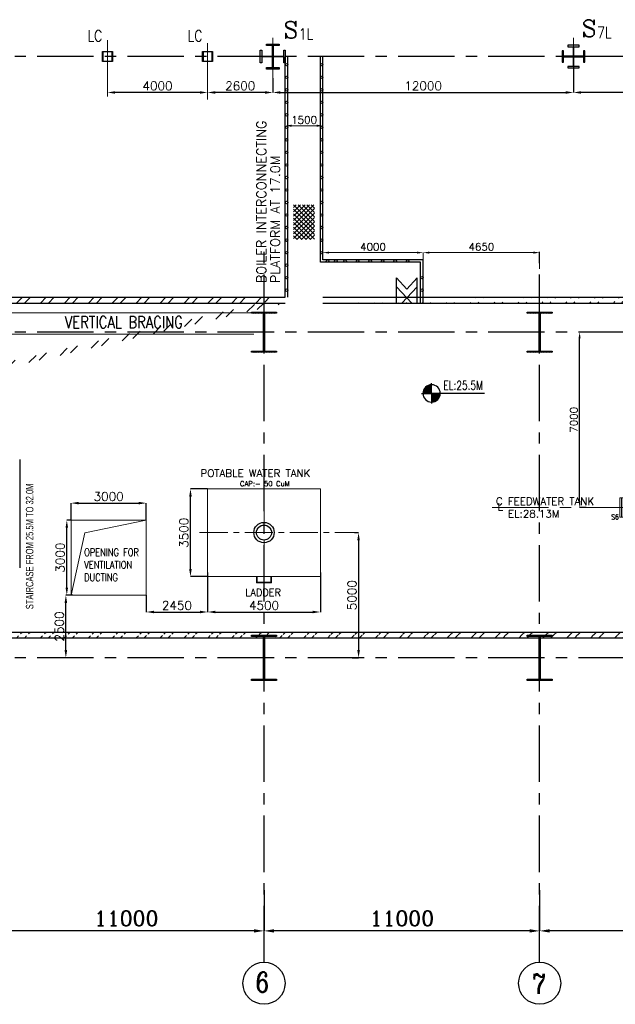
# Model space of a CAD drawing. Header units: inches. Extents: x 0 to 1544102, y -512776 to 23144100.
# Tile 38 of 256: x 73846 to 97615, y -206411 to -167109. Entities that reach past the tile are written whole.
import ezdxf

# ---------------------------------------------------------------- set-up
doc = ezdxf.new("R2010")
doc.units = ezdxf.units.IN
doc.header["$LTSCALE"] = 1800
doc.header["$MEASUREMENT"] = 0
for name, pattern in [('CENTER', [2, 1.25, -0.25, 0.25, -0.25]), ('DASHED', [0.75, 0.5, -0.25]), ('HIDDEN', [0.375, 0.25, -0.125]), ('HIDDEN2', [0.1875, 0.125, -0.0625])]:
    doc.linetypes.add(name, pattern=pattern)
doc.layers.get('0').update_dxf_attribs({"color": 253, "lineweight": 9})
for name, color, linetype in [('1', 7, 'Continuous'), ('1_01_STEEL_TIER1', 7, 'Continuous'), ('BRACING', 1, 'HIDDEN'), ('COL', 1, 'Continuous'), ('DIM', 4, 'Continuous'), ('GRID', 251, 'CENTER'), ('STEEL', 231, 'Continuous'), ('TEXT', 3, 'Continuous'), ('WALL', 6, 'Continuous')]:
    doc.layers.add(name, color=color, linetype=linetype)
doc.layers.add('CEN', color=2, linetype='CENTER', lineweight=15)
doc.layers.add('EQUIP', color=8, linetype='HIDDEN', lineweight=9)
doc.styles.add('C4', font='COMPLEX', dxfattribs={"width": 0.75, "height": 625})
doc.styles.add('COMPLEX', font='complex')
doc.styles.add('HTX11', font='O8111901')
doc.styles.add('ROMANC', font='ROMANC.SHX')
doc.styles.add('ROMANS', font='romans.shx')
doc.styles.add('S3', font='simplex.shx', dxfattribs={"width": 0.75, "height": 320})
doc.styles.add('SIMPLEX', font='SIMPLEX.SHX')
doc.styles.get("Standard").update_dxf_attribs({"font": 'arial.ttf'})
doc.linetypes.add('FENCELINE1', pattern='A,0.25,-0.1,[133,ltypeshp.shx,S=0.1,R=0,X=-0.1,Y=0],-0.1,1', length=1.45)
doc.dimstyles.new('K2', dxfattribs={"dimtxt": 600, "dimasz": 400, "dimexe": 200, "dimexo": 200, "dimgap": 200, "dimtad": 1, "dimdec": 0, "dimzin": 0, "dimdsep": 46, "dimtxsty": 'ROMANC', "dimcen": 0.09, "dimclrd": 256, "dimclrt": 4, "dimadec": 0, "dimazin": 0, "dimtfac": 1, "dimtdec": 0, "dimtofl": 0, "dimtmove": 1, "dimatfit": 3, "dimfxl": 0.18, "dimtolj": 1, "dimtzin": 0, "dimarcsym": 0})
doc.dimstyles.new('STANDARD1', dxfattribs={"dimtxt": 300, "dimasz": 250, "dimexe": 0, "dimexo": 0, "dimgap": 80, "dimtad": 1, "dimdec": 0, "dimzin": 0, "dimdsep": 46, "dimtxsty": 'ROMANS', "dimcen": 0, "dimclrd": 4, "dimclre": 4, "dimclrt": 7, "dimadec": 0, "dimazin": 0, "dimtfac": 0.09, "dimtdec": 0, "dimtix": 1, "dimtofl": 0, "dimtmove": 0, "dimatfit": 3, "dimfxl": 1, "dimtolj": 1, "dimtzin": 0, "dimarcsym": 0})
doc.dimstyles.new('USER175', dxfattribs={"dimscale": 175, "dimtxt": 2, "dimasz": 1.75, "dimexe": 0, "dimexo": 0, "dimgap": 0.5, "dimtad": 1, "dimdec": 0, "dimzin": 0, "dimdsep": 46, "dimtxsty": 'ROMANS', "dimcen": 0, "dimclrd": 4, "dimclre": 4, "dimclrt": 4, "dimadec": 0, "dimazin": 0, "dimtfac": 0.09, "dimtdec": 0, "dimtix": 1, "dimtofl": 0, "dimtmove": 0, "dimatfit": 3, "dimfxl": 1, "dimtolj": 1, "dimtzin": 0, "dimarcsym": 0})
pattern_1 = [(45, (-320647.8, -240592.44), (-477.2971, 477.2971), []), (45, (-320329.6, -240592.44), (-477.2971, 477.2971), [])]

# ---------------------------------------------------------------- blocks, each defined once
blk = doc.blocks.new('*D276')
at = {"layer": 'DIM', "color": 0, "lineweight": -2, "transparency": 16777216}
for p, q in [((94596, -201856), (94596, -203481)), ((105596, -203000), (105596, -203481))]:
    blk.add_line(p, q, dxfattribs=at)
at = {"layer": 'DIM', "lineweight": -2, "transparency": 16777216}
blk.add_line((105196, -203481), (94996, -203481), dxfattribs=at)
at = {"layer": 'DIM', "transparency": 16777216}
for points in [[(94996, -203415), (94996, -203548), (94596, -203481)], [(105196, -203415), (105196, -203548), (105596, -203481)]]:
    blk.add_solid(points, dxfattribs=at)
at = {"layer": 'DIM', "color": 4, "transparency": 16777216, "insert": (100096, -202981), "char_height": 600, "attachment_point": 5, "style": 'ROMANC'}
blk.add_mtext('\\A1;11000', dxfattribs=at)
blk = doc.blocks.new('*D277')
at = {"layer": 'DIM', "color": 0, "lineweight": -2, "transparency": 16777216}
for p, q in [((83596, -201856), (83596, -203481)), ((94596, -203000), (94596, -203481))]:
    blk.add_line(p, q, dxfattribs=at)
at = {"layer": 'DIM', "lineweight": -2, "transparency": 16777216}
blk.add_line((94196, -203481), (83996, -203481), dxfattribs=at)
at = {"layer": 'DIM', "transparency": 16777216}
for points in [[(83996, -203415), (83996, -203548), (83596, -203481)], [(94196, -203415), (94196, -203548), (94596, -203481)]]:
    blk.add_solid(points, dxfattribs=at)
at = {"layer": 'DIM', "color": 4, "transparency": 16777216, "insert": (89096, -202981), "char_height": 600, "attachment_point": 5, "style": 'ROMANC'}
blk.add_mtext('\\A1;11000', dxfattribs=at)
blk = doc.blocks.new('*D281')
at = {"layer": 'DIM', "color": 0, "lineweight": -2, "transparency": 16777216}
for p, q in [((72596, -201856), (72596, -203481)), ((83596, -203000), (83596, -203481))]:
    blk.add_line(p, q, dxfattribs=at)
at = {"layer": 'DIM', "lineweight": -2, "transparency": 16777216}
blk.add_line((83196, -203481), (72996, -203481), dxfattribs=at)
at = {"layer": 'DIM', "transparency": 16777216}
for points in [[(72996, -203415), (72996, -203548), (72596, -203481)], [(83196, -203415), (83196, -203548), (83596, -203481)]]:
    blk.add_solid(points, dxfattribs=at)
at = {"layer": 'DIM', "color": 4, "transparency": 16777216, "insert": (78096, -202981), "char_height": 600, "attachment_point": 5, "style": 'ROMANC'}
blk.add_mtext('\\A1;11000', dxfattribs=at)
blk = doc.blocks.new('C-ROW COLUMN')
at = {"layer": 'COL'}
h = blk.add_hatch(dxfattribs=at)
h.set_pattern_fill('ANSI31', color=256, scale=200, style=0)
h.set_pattern_definition([(45, (-1315.907, -6.545), (-17.6776695, 17.6776695), [])])
h.paths.add_polyline_path([(77950, 120865), (76960, 120865), (76960, 120820), (77950, 120820)])
h.paths.add_polyline_path([(77478, 120820), (77433, 120820), (77433, 119310), (77478, 119310)])
h.paths.add_polyline_path([(77950, 119310), (76960, 119310), (76960, 119265), (77950, 119265)])
at = {"layer": 'CEN'}
for p, q in [((77455, 119265), (77455, 120865)), ((77264, 120065), (77647, 120065))]:
    blk.add_line(p, q, dxfattribs=at)
at = {"layer": 'COL'}
for points in [[(76960, 120865), (77950, 120865), (77950, 120820), (76960, 120820)], [(77433, 120820), (77478, 120820), (77478, 119310), (77433, 119310)], [(76960, 119310), (77950, 119310), (77950, 119265), (76960, 119265)]]:
    blk.add_lwpolyline(points, close=True, dxfattribs=at)
blk = doc.blocks.new('B-ROW COLUMN')
at = {"layer": 'COL'}
h = blk.add_hatch(dxfattribs=at)
h.set_pattern_fill('ANSI31', color=256, scale=200, style=0)
h.set_pattern_definition([(45, (155648.048, 63141.767), (-17.67767, 17.67767), [])])
h.paths.add_polyline_path([(171095, 85178), (172085, 85178), (172085, 85128), (171095, 85128)])
h.paths.add_polyline_path([(171574, 86878), (171606, 86878), (171606, 85178), (171574, 85178)])
h.paths.add_polyline_path([(171095, 86928), (172085, 86928), (172085, 86878), (171095, 86878)])
blk.add_line((171590, 85128), (171590, 86928))
at = {"layer": 'CEN'}
for p, q in [((171590, 85128), (171590, 86928)), ((171399, 86028), (171782, 86028))]:
    blk.add_line(p, q, dxfattribs=at)
at = {"layer": 'COL'}
for points in [[(171095, 86928), (172085, 86928), (172085, 86878), (171095, 86878)], [(171574, 86878), (171606, 86878), (171606, 85178), (171574, 85178)], [(171095, 85178), (172085, 85178), (172085, 85128), (171095, 85128)]]:
    blk.add_lwpolyline(points, close=True, dxfattribs=at)
blk = doc.blocks.new('*D507')
at = {"layer": 'DIM', "color": 4, "lineweight": -2, "transparency": 16777216}
for p, q in [((96706, -179581), (96191, -179581)), ((96191, -186331), (96191, -179831)), ((96447, -186581), (96191, -186581))]:
    blk.add_line(p, q, dxfattribs=at)
at = {"layer": 'DIM', "color": 4, "transparency": 16777216}
for points in [[(96149, -179831), (96232, -179831), (96191, -179581)], [(96149, -186331), (96232, -186331), (96191, -186581)]]:
    blk.add_solid(points, dxfattribs=at)
at = {"layer": 'DIM', "color": 7, "transparency": 16777216, "insert": (95961, -183081), "char_height": 300, "attachment_point": 5, "rotation": 90, "style": 'ROMANS'}
blk.add_mtext('\\A1;7000', dxfattribs=at)
blk = doc.blocks.new('*X13')
at = {"color": 0}
for p, q in [((36102, 29300), (36330, 29300)), ((36115, 29325), (36330, 29325)), ((36132, 29350), (36330, 29350)), ((36154, 29375), (36330, 29375)), ((36183, 29400), (36330, 29400)), ((36226, 29425), (36330, 29425)), ((36080, 29200), (36330, 29200)), ((36081, 29225), (36330, 29225)), ((36085, 29250), (36330, 29250)), ((36092, 29275), (36330, 29275))]:
    blk.add_line(p, q, dxfattribs=at)
blk = doc.blocks.new('LL')
for p, q in [((-711, 0), (-711, 423)), ((-1136, 0), (-711, 0)), ((1493, 0), (-711, 0)), ((-711, 0), (-711, -418))]:
    blk.add_line(p, q)
for start, end in [(90, 180), (180, 270), (0, 90), (270, 0)]:
    blk.add_arc((-711, 0), 360, start, end)
at = {"xscale": 1.439999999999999, "yscale": 1.439999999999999, "zscale": 1.439999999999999}
blk.add_blockref('*X13', (-53026, -42044), dxfattribs=at)
at = {"xscale": 1.439999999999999, "yscale": 1.439999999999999, "zscale": 1.439999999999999, "rotation": 180}
blk.add_blockref('*X13', (51604, 42044), dxfattribs=at)
at = {"flags": 4}
blk.add_attdef('LEVEL', (-222, 154), '', height=432, dxfattribs=at)
blk = doc.blocks.new('*D25')
at = {"layer": 'DIM', "color": 4, "lineweight": -2, "transparency": 16777216}
for p, q in [((-1100, 6979), (-1100, 7079)), ((150, 7079), (-850, 7079)), ((400, 6979), (400, 7079))]:
    blk.add_line(p, q, dxfattribs=at)
at = {"layer": 'DIM', "color": 4, "transparency": 16777216}
for points in [[(-850, 7121), (-850, 7037), (-1100, 7079)], [(150, 7121), (150, 7037), (400, 7079)]]:
    blk.add_solid(points, dxfattribs=at)
at = {"layer": 'DIM', "color": 4, "transparency": 16777216, "insert": (-350, 7309), "char_height": 300, "attachment_point": 5, "style": 'ROMANS'}
blk.add_mtext('\\A1;1500', dxfattribs=at)
blk = doc.blocks.new('*D26')
at = {"layer": 'DIM', "color": 4, "lineweight": -2, "transparency": 16777216}
for p, q in [((400, 1828), (400, 2014)), ((650, 2014), (4150, 2014)), ((4400, 1730), (4400, 2014))]:
    blk.add_line(p, q, dxfattribs=at)
at = {"layer": 'DIM', "color": 4, "transparency": 16777216}
for points in [[(650, 2056), (650, 1973), (400, 2014)], [(4150, 2056), (4150, 1973), (4400, 2014)]]:
    blk.add_solid(points, dxfattribs=at)
at = {"layer": 'DIM', "color": 4, "transparency": 16777216, "insert": (2400, 2244), "char_height": 300, "attachment_point": 5, "style": 'ROMANS'}
blk.add_mtext('\\A1;4000', dxfattribs=at)
blk = doc.blocks.new('*D24')
at = {"layer": 'DIM', "color": 4, "lineweight": -2, "transparency": 16777216}
for p, q in [((4400, 1330), (4400, 2014)), ((4650, 2014), (8800, 2014)), ((9050, 1365), (9050, 2014))]:
    blk.add_line(p, q, dxfattribs=at)
at = {"layer": 'DIM', "color": 4, "transparency": 16777216}
for points in [[(4650, 2056), (4650, 1973), (4400, 2014)], [(8800, 2056), (8800, 1973), (9050, 2014)]]:
    blk.add_solid(points, dxfattribs=at)
at = {"layer": 'DIM', "color": 4, "transparency": 16777216, "insert": (6725, 2244), "char_height": 300, "attachment_point": 5, "style": 'ROMANS'}
blk.add_mtext('\\A1;4650', dxfattribs=at)
blk = doc.blocks.new('*D346')
at = {"layer": 'DIM', "color": 4, "lineweight": -2, "transparency": 16777216}
blk.add_line((83640, -170014), (81652, -170014), dxfattribs=at)
at = {"layer": 'DIM', "color": 4, "transparency": 16777216}
for points in [[(81652, -169963), (81652, -170065), (81346, -170014)], [(83640, -169963), (83640, -170065), (83946, -170014)]]:
    blk.add_solid(points, dxfattribs=at)
at = {"layer": 'DIM', "color": 4, "transparency": 16777216, "insert": (82646, -169752), "char_height": 350, "attachment_point": 5, "style": 'ROMANS'}
blk.add_mtext('\\A1;2600', dxfattribs=at)
blk = doc.blocks.new('*D347')
at = {"layer": 'DIM', "color": 4, "lineweight": -2, "transparency": 16777216}
blk.add_line((81040, -170014), (77652, -170014), dxfattribs=at)
at = {"layer": 'DIM', "color": 4, "transparency": 16777216}
for points in [[(77652, -169963), (77652, -170065), (77346, -170014)], [(81040, -169963), (81040, -170065), (81346, -170014)]]:
    blk.add_solid(points, dxfattribs=at)
at = {"layer": 'DIM', "color": 4, "transparency": 16777216, "insert": (79346, -169752), "char_height": 350, "attachment_point": 5, "style": 'ROMANS'}
blk.add_mtext('\\A1;4000', dxfattribs=at)
blk = doc.blocks.new('*D349')
at = {"layer": 'DIM', "color": 4, "lineweight": -2, "transparency": 16777216}
for p, q in [((95946, -168496), (95946, -170014)), ((105746, -169264), (105746, -170014)), ((105440, -170014), (96252, -170014))]:
    blk.add_line(p, q, dxfattribs=at)
at = {"layer": 'DIM', "color": 4, "transparency": 16777216}
for points in [[(96252, -169963), (96252, -170065), (95946, -170014)], [(105440, -169963), (105440, -170065), (105746, -170014)]]:
    blk.add_solid(points, dxfattribs=at)
at = {"layer": 'DIM', "color": 4, "transparency": 16777216, "insert": (100846, -169752), "char_height": 350, "attachment_point": 5, "style": 'ROMANS'}
blk.add_mtext('\\A1;9800', dxfattribs=at)
blk = doc.blocks.new('*D350')
at = {"layer": 'DIM', "color": 4, "lineweight": -2, "transparency": 16777216}
for p, q in [((95946, -168496), (95946, -170014)), ((83946, -169437), (83946, -170014)), ((84252, -170014), (95640, -170014))]:
    blk.add_line(p, q, dxfattribs=at)
at = {"layer": 'DIM', "color": 4, "transparency": 16777216}
for points in [[(84252, -169963), (84252, -170065), (83946, -170014)], [(95640, -169963), (95640, -170065), (95946, -170014)]]:
    blk.add_solid(points, dxfattribs=at)
at = {"layer": 'DIM', "color": 4, "transparency": 16777216, "insert": (89946, -169752), "char_height": 350, "attachment_point": 5, "style": 'ROMANS'}
blk.add_mtext('\\A1;12000', dxfattribs=at)
blk = doc.blocks.new('*D519')
at = {"color": 4, "lineweight": -2, "transparency": 16777216}
for p, q in [((87202, -187581), (87369, -187581)), ((87369, -187888), (87369, -192275)), ((87111, -192581), (87369, -192581))]:
    blk.add_line(p, q, dxfattribs=at)
at = {"color": 4, "transparency": 16777216}
for points in [[(87318, -187888), (87420, -187888), (87369, -187581)], [(87318, -192275), (87420, -192275), (87369, -192581)]]:
    blk.add_solid(points, dxfattribs=at)
at = {"color": 4, "transparency": 16777216, "insert": (87106, -190081), "char_height": 350, "attachment_point": 5, "rotation": 90, "style": 'ROMANS'}
blk.add_mtext('\\A1;5000', dxfattribs=at)
blk = doc.blocks.new('*D520')
at = {"color": 4, "lineweight": -2, "transparency": 16777216}
for p, q in [((81346, -185841), (80661, -185841)), ((80661, -189035), (80661, -186148)), ((81346, -189341), (80661, -189341))]:
    blk.add_line(p, q, dxfattribs=at)
at = {"color": 4, "transparency": 16777216}
for points in [[(80609, -186148), (80712, -186148), (80661, -185841)], [(80609, -189035), (80712, -189035), (80661, -189341)]]:
    blk.add_solid(points, dxfattribs=at)
at = {"color": 4, "transparency": 16777216, "insert": (80398, -187591), "char_height": 350, "attachment_point": 5, "rotation": 90, "style": 'ROMANS'}
blk.add_mtext('\\A1;3500', dxfattribs=at)
blk = doc.blocks.new('*D521')
at = {"color": 4, "lineweight": -2, "transparency": 16777216}
for p, q in [((81346, -189177), (81346, -190752)), ((85846, -189177), (85846, -190752)), ((81652, -190752), (85540, -190752))]:
    blk.add_line(p, q, dxfattribs=at)
at = {"color": 4, "transparency": 16777216}
for points in [[(81652, -190701), (81652, -190803), (81346, -190752)], [(85540, -190701), (85540, -190803), (85846, -190752)]]:
    blk.add_solid(points, dxfattribs=at)
at = {"color": 4, "transparency": 16777216, "insert": (83596, -190489), "char_height": 350, "attachment_point": 5, "style": 'ROMANS'}
blk.add_mtext('\\A1;4500', dxfattribs=at)
blk = doc.blocks.new('*D526')
at = {"color": 4, "lineweight": -2, "transparency": 16777216}
for p, q in [((75896, -187081), (75896, -186405)), ((76202, -186405), (78590, -186405)), ((78896, -187081), (78896, -186405))]:
    blk.add_line(p, q, dxfattribs=at)
at = {"color": 4, "transparency": 16777216}
for points in [[(76202, -186354), (76202, -186456), (75896, -186405)], [(78590, -186354), (78590, -186456), (78896, -186405)]]:
    blk.add_solid(points, dxfattribs=at)
at = {"color": 4, "transparency": 16777216, "insert": (77396, -186143), "char_height": 350, "attachment_point": 5, "style": 'ROMANS'}
blk.add_mtext('\\A1;3000', dxfattribs=at)
blk = doc.blocks.new('*D527')
at = {"color": 4, "lineweight": -2, "transparency": 16777216}
for p, q in [((75896, -187081), (75726, -187081)), ((75726, -189775), (75726, -187387)), ((75896, -190081), (75726, -190081))]:
    blk.add_line(p, q, dxfattribs=at)
at = {"color": 4, "transparency": 16777216}
for points in [[(75675, -187387), (75777, -187387), (75726, -187081)], [(75675, -189775), (75777, -189775), (75726, -190081)]]:
    blk.add_solid(points, dxfattribs=at)
at = {"color": 4, "transparency": 16777216, "insert": (75464, -188581), "char_height": 350, "attachment_point": 5, "rotation": 90, "style": 'ROMANS'}
blk.add_mtext('\\A1;3000', dxfattribs=at)
blk = doc.blocks.new('*D528')
at = {"color": 4, "lineweight": -2, "transparency": 16777216}
for p, q in [((75968, -190081), (75689, -190081)), ((75689, -192275), (75689, -190387)), ((75968, -192581), (75689, -192581))]:
    blk.add_line(p, q, dxfattribs=at)
at = {"color": 4, "transparency": 16777216}
for points in [[(75638, -190387), (75740, -190387), (75689, -190081)], [(75638, -192275), (75740, -192275), (75689, -192581)]]:
    blk.add_solid(points, dxfattribs=at)
at = {"color": 4, "transparency": 16777216, "insert": (75427, -191331), "char_height": 350, "attachment_point": 5, "rotation": 90, "style": 'ROMANS'}
blk.add_mtext('\\A1;2500', dxfattribs=at)
blk = doc.blocks.new('*D387')
at = {"color": 4, "lineweight": -2, "transparency": 16777216}
for p, q in [((78896, -190081), (78896, -190752)), ((81346, -190090), (81346, -190752)), ((79202, -190752), (81040, -190752))]:
    blk.add_line(p, q, dxfattribs=at)
at = {"color": 4, "transparency": 16777216}
for points in [[(79202, -190701), (79202, -190803), (78896, -190752)], [(81040, -190701), (81040, -190803), (81346, -190752)]]:
    blk.add_solid(points, dxfattribs=at)
at = {"color": 4, "transparency": 16777216, "insert": (80121, -190489), "char_height": 350, "attachment_point": 5, "style": 'ROMANS'}
blk.add_mtext('\\A1;2450', dxfattribs=at)
blk = doc.blocks.new('DEAERATOR')
at = {"layer": 'WALL'}
h = blk.add_hatch(dxfattribs=at)
h.set_pattern_fill('ANSI31', color=8, scale=500, angle=180, style=0)
h.set_pattern_definition([(225, (-436743.775, -43527.626), (44.194174, -44.194174), [])])
h.paths.add_polyline_path([(-5735, 2643), (-6115, 2643), (-6115, 2293), (-5735, 2293)])
h.paths.add_polyline_path([(-5843, 2343), (-6007, 2343), (-6007, 2593), (-5843, 2593)], flags=16)
h = blk.add_hatch(dxfattribs=at)
h.set_pattern_fill('ANSI31', color=8, scale=500, angle=180, style=0)
h.set_pattern_definition([(225, (-431118.775, -43527.626), (44.194174, -44.194174), [])])
h.paths.add_polyline_path([(-110, 2643), (-490, 2643), (-490, 2293), (-110, 2293)])
h.paths.add_polyline_path([(-218, 2343), (-382, 2343), (-382, 2593), (-218, 2593)], flags=16)
h = blk.add_hatch(dxfattribs=at)
h.set_pattern_fill('ANSI31', color=8, scale=500, angle=180, style=0)
h.set_pattern_definition([(225, (-425653.775, -43527.626), (44.194174, -44.194174), [])])
h.paths.add_polyline_path([(5355, 2643), (4975, 2643), (4975, 2293), (5355, 2293)])
h.paths.add_polyline_path([(5247, 2343), (5083, 2343), (5083, 2593), (5247, 2593)], flags=16)
for p, q in [((3338, 1750), (3338, 1532)), ((3662, 1750), (3338, 1750)), ((3500, 1854), (3500, 1329)), ((3662, 1750), (3662, 1532))]:
    blk.add_line(p, q)
for centre, radius in [((-16500, 0), 136), ((-16500, 0), 124), ((-16100, 0), 121), ((-16100, 0), 84), ((-15100, 0), 136), ((-15100, 0), 124), ((-14300, 0), 136), ((-14300, 0), 124), ((-13500, 0), 121), ((-13500, 0), 84), ((-12500, 0), 121), ((-12500, 0), 84), ((-4900, 0), 121), ((-4900, 0), 84), ((-1500, 0), 203), ((-1500, 0), 189), ((1500, 0), 203), ((1500, 0), 189), ((4900, 0), 121), ((4900, 0), 84), ((12500, 0), 121), ((12500, 0), 84), ((13500, 0), 121), ((13500, 0), 84), ((15000, 0), 136), ((15000, 0), 124), ((15500, 0), 121), ((15500, 0), 84)]:
    blk.add_circle(centre, radius)
at = {"linetype": 'HIDDEN2'}
for centre, radius in [((-16200, 0), 280), ((-16200, 0), 266), ((-11550, 0), 280), ((-11550, 0), 266), ((1050, 0), 280), ((1050, 0), 266)]:
    blk.add_circle(centre, radius, dxfattribs=at)
at = {"linetype": 'HIDDEN2', "ltscale": 0.5}
for radius in [162, 149]:
    blk.add_circle((-3700, 0), radius, dxfattribs=at)
at = {"layer": 'CEN'}
for p, q in [((0, 2558), (0, -2511)), ((5693, 820), (6298, 820)), ((18482, 500), (17496, 500)), ((-23396, 0), (18548, 0)), ((18130, -500), (17629, -500)), ((5693, -820), (6298, -820))]:
    blk.add_line(p, q, dxfattribs=at)
at = {"layer": 'COL', "linetype": 'DASHED'}
for p, q in [((-7257, 3981), (-7257, 3531)), ((-6007, 3981), (-6007, 3531)), ((-7497, 3756), (-7017, 3756)), ((-6247, 3756), (-5767, 3756)), ((-7497, 2468), (-7017, 2468)), ((-7257, 2693), (-7257, 2243)), ((-7497, -2336), (-7017, -2336)), ((-7257, -2111), (-7257, -2561))]:
    blk.add_line(p, q, dxfattribs=at)
at = {"layer": 'COL'}
for p, q in [((-10400, -2400), (-10600, -2600)), ((-10600, -2400), (-10400, -2600)), ((100, -2400), (-100, -2600)), ((-100, -2400), (100, -2600))]:
    blk.add_line(p, q, dxfattribs=at)
at = {"layer": 'COL', "linetype": 'DASHED'}
for points in [[(-7067, 3581), (-7447, 3581), (-7447, 3931), (-7067, 3931)], [(-5817, 3581), (-6197, 3581), (-6197, 3931), (-5817, 3931)], [(-7175, 3631), (-7339, 3631), (-7339, 3881), (-7175, 3881)], [(-5925, 3631), (-6089, 3631), (-6089, 3881), (-5925, 3881)], [(-3462, 3641), (-3692, 3641), (-3692, 3871), (-3462, 3871)], [(-2587, 3641), (-2817, 3641), (-2817, 3871), (-2587, 3871)], [(835, 3641), (605, 3641), (605, 3871), (835, 3871)], [(-7067, 2293), (-7447, 2293), (-7447, 2643), (-7067, 2643)], [(-7175, 2343), (-7339, 2343), (-7339, 2593), (-7175, 2593)], [(-5735, 2293), (-6115, 2293), (-6115, 2643), (-5735, 2643)], [(-5843, 2343), (-6007, 2343), (-6007, 2593), (-5843, 2593)], [(-3462, 2441), (-3692, 2441), (-3692, 2671), (-3462, 2671)], [(-2587, 2441), (-2817, 2441), (-2817, 2671), (-2587, 2671)], [(-110, 2293), (-490, 2293), (-490, 2643), (-110, 2643)], [(-218, 2343), (-382, 2343), (-382, 2593), (-218, 2593)], [(835, 2441), (605, 2441), (605, 2671), (835, 2671)], [(5355, 2293), (4975, 2293), (4975, 2643), (5355, 2643)], [(5247, 2343), (5083, 2343), (5083, 2593), (5247, 2593)], [(-7067, -2511), (-7447, -2511), (-7447, -2161), (-7067, -2161)], [(-7175, -2461), (-7339, -2461), (-7339, -2211), (-7175, -2211)]]:
    blk.add_lwpolyline(points, close=True, dxfattribs=at)
at = {"layer": 'COL', "const_width": 10}
for points in [[(-10600, -2600), (-10400, -2600), (-10400, -2400), (-10600, -2400)], [(-100, -2600), (100, -2600), (100, -2400), (-100, -2400)]]:
    blk.add_lwpolyline(points, close=True, dxfattribs=at)
at = {"layer": 'EQUIP'}
for p, q in [((-15634, 2400), (-15366, 2400)), ((15866, 2400), (16134, 2400)), ((-16895, 2028), (16895, 2028)), ((-16895, 2028), (-16895, -2028)), ((-15530, 0), (-15530, 2322)), ((-15470, 0), (-15470, 2322)), ((15970, 0), (15970, 2322)), ((16030, 0), (16030, 2322)), ((16895, 2028), (16895, -2028)), ((-5165, 1532), (5165, 1532)), ((-5165, -1532), (-5165, 1532)), ((5165, -1532), (5165, 1532)), ((5165, -1532), (5165, 1532)), ((5753, 982), (6150, 982)), ((6150, 982), (6150, 658)), ((5857, 658), (6150, 658)), ((5892, 482), (6265, 482)), ((6265, 482), (6265, -482)), ((17896, -322), (18045, -322)), ((18045, -322), (18045, -678)), ((5857, -658), (6150, -658)), ((5892, -482), (6265, -482)), ((6150, -658), (6150, -982)), ((17851, -678), (18045, -678)), ((5753, -982), (6150, -982)), ((-5165, -1532), (5165, -1532)), ((-16895, -2028), (16895, -2028))]:
    blk.add_line(p, q, dxfattribs=at)
at = {"layer": 'EQUIP', "linetype": 'DASHED'}
for p, q in [((18166, 888), (18166, 112)), ((18166, 888), (18230, 888)), ((18230, 888), (18230, 112)), ((18294, 888), (18230, 888)), ((18294, 888), (18294, 112)), ((17836, 754), (18166, 754)), ((-18294, 388), (-18294, -388)), ((-18294, 388), (-18230, 388)), ((-18230, 388), (-18230, -388)), ((-18166, 388), (-18230, 388)), ((-18166, 388), (-18166, -388)), ((-17898, 254), (-18166, 254)), ((-6369, 388), (-6369, -388)), ((-6369, 388), (-6305, 388)), ((-6305, 388), (-6305, -388)), ((-6241, 388), (-6305, 388)), ((-6241, 388), (-6241, -388)), ((-5920, 254), (-6241, 254)), ((17898, 246), (18166, 246)), ((18230, 112), (18166, 112)), ((18230, 112), (18294, 112)), ((-18230, -388), (-18294, -388)), ((-18230, -388), (-18166, -388)), ((-17898, -254), (-18166, -254)), ((-6305, -388), (-6369, -388)), ((-6305, -388), (-6241, -388)), ((-5920, -254), (-6241, -254))]:
    blk.add_line(p, q, dxfattribs=at)
at = {"layer": 'EQUIP'}
for centre, radius in [((-15500, 2400), 84), ((16000, 2400), 84), ((-15500, 0), 30), ((16000, 0), 30)]:
    blk.add_circle(centre, radius, dxfattribs=at)
for centre, major_axis in [((-16895, 0), (0, -2028)), ((5165, 0), (0, 1532))]:
    blk.add_ellipse(centre, major_axis=major_axis, ratio=0.5, start_param=3.141593, end_param=6.283185, dxfattribs=at)
at = {"layer": 'EQUIP', "extrusion": (0, 0, -1)}
for centre, major_axis in [((16895, 0), (0, -2028)), ((-5165, 0), (0, 1532))]:
    blk.add_ellipse(centre, major_axis=major_axis, ratio=0.5, start_param=3.141593, end_param=6.283185, dxfattribs=at)
at = {"layer": 'STEEL'}
for p, q in [((-5757, 2556), (-5757, 3756)), ((-5507, 2556), (-5507, 3756)), ((-5257, 2556), (-5257, 3756)), ((-5007, 2556), (-5007, 3756)), ((-4757, 2556), (-4757, 3756)), ((-4507, 2556), (-4507, 3756)), ((-4257, 2556), (-4257, 3756)), ((-4007, 2556), (-4007, 3756)), ((-3757, 2556), (-3757, 3756)), ((-3577, 2671), (-3577, 3756)), ((-2702, 2671), (-2702, 3756)), ((-2452, 2556), (-2452, 3756)), ((-2202, 2556), (-2202, 3756)), ((-1952, 2556), (-1952, 3756)), ((-1702, 2556), (-1702, 3756)), ((-1452, 2556), (-1452, 3756)), ((-1202, 2556), (-1202, 3756)), ((-952, 2556), (-952, 3756)), ((-702, 2556), (-702, 3756)), ((-452, 2556), (-452, 3756)), ((-202, 2556), (-202, 3756)), ((48, 2556), (48, 3756)), ((298, 2556), (298, 3756)), ((548, 2556), (548, 3756)), ((720, 2556), (720, 3756)), ((-10600, -4720), (-10600, -2500)), ((-10500, -2500), (-10600, -2500)), ((0, -2500), (100, -2500)), ((100, -4720), (100, -2500))]:
    blk.add_line(p, q, dxfattribs=at)
at = {"layer": 'STEEL', "const_width": 25}
blk.add_lwpolyline([(-6007, -2336), (-7257, -2336), (-7257, 3756), (-6007, 3756)], close=True, dxfattribs=at)
at = {"layer": 'STEEL'}
for points, const_width in [([(720, 3756), (-6007, 3756)], 25), ([(-7257, 2556), (720, 2556)], 25), ([(-5925, 2468), (-5925, 1018), (5165, 1018), (5165, 2468), (-7257, 2468)], 25), ([(-4295, 2468), (-4295, 1018)], 50), ([(-2785, 2468), (-2785, 1018)], 50), ([(-10500, -4720), (-10500, -2500), (0, -2500), (0, -4720)], 25)]:
    blk.add_lwpolyline(points, dxfattribs=dict(at, const_width=const_width))
blk.add_lwpolyline([(-6764, -2336), (-6108, -2336), (-6108, -2467), (-6764, -2467)], close=True, dxfattribs=at)
at = {"layer": 'STEEL', "const_width": 50}
for points in [[(-10575, -2768, 1), (-10525, -2768, 1)], [(75, -2768, -1), (25, -2768, -1)], [(-10575, -3268, 1), (-10525, -3268, 1)], [(75, -3268, -1), (25, -3268, -1)], [(-10575, -3768, 1), (-10525, -3768, 1)], [(75, -3768, -1), (25, -3768, -1)], [(-10575, -4268, 1), (-10525, -4268, 1)], [(75, -4268, -1), (25, -4268, -1)]]:
    blk.add_lwpolyline(points, format="xyb", close=True, dxfattribs=at)
at = {"layer": 'TEXT'}
for s, style, p in [('C FEEDWATER TANK ', 'COMPLEX', (-23244, 100)), ('L', 'COMPLEX', (-23181, -125)), ('EL:28.13M', 'SIMPLEX', (-22762, -400)), ('LADDER', 'SIMPLEX', (-8966, -3008))]:
    blk.add_text(s, height=300, dxfattribs=dict(at, style=style)).set_placement(p)
for s, height, style, width, p in [('C DEAERATOR ', 300, 'COMPLEX', 0.8, (1709, 100)), ('L', 300, 'COMPLEX', 0.8, (1762, -125)), ('S6', 200, 'ROMANS', 0.75, (-18642, -479)), ('EL:32.23M', 300, 'SIMPLEX', 0.8, (2268, -400)), ('H5', 200, 'ROMANS', 0.75, (-6537, -668))]:
    blk.add_text(s, height=height, dxfattribs=dict(at, style=style, width=width)).set_placement(p)
at = {"layer": 'DIM'}
blk.add_leader([(-6436, -2467), (-6899, -2954), (-7261, -2954)], dimstyle='STANDARD1', dxfattribs=at)
blk = doc.blocks.new('BOILER INTERCONNECTING PLATFORM')
at = {"layer": 'STEEL'}
h = blk.add_hatch(dxfattribs=at)
h.set_pattern_fill('ANSI37', color=256, scale=1000, style=0)
h.set_pattern_definition([(45, (-56593.15, -116391.05), (-88.38835, 88.38835), []), (135, (-56593.15, -116391.05), (-88.38835, -88.38835), [])])
h.paths.add_polyline_path([(-767.8, 3921.9), (67.8, 3921.9), (67.8, 2538.1), (-767.8, 2538.1)])
for p, q in [((-1100, 230), (-1100, 9840)), ((-1000, 230), (-1000, 9840)), ((300, 1630), (300, 9840)), ((400, 1730), (400, 9840)), ((4300, 1630), (300, 1630)), ((4400, 1730), (400, 1730)), ((4300, 0), (4300, 1630)), ((4400, 0), (4400, 1730)), ((3340, 117.5), (3340, 1002.5)), ((3340, 1002.5), (3750, 555.6)), ((4160, 1002.5), (3750, 555.6)), ((4160, 117.5), (4160, 1002.5)), ((3340, 2.5), (3340, 655.2)), ((3340, 655.2), (3955, 2.5)), ((4160, 655.2), (3545, 2.5)), ((4160, 2.5), (4160, 655.2))]:
    blk.add_line(p, q, dxfattribs=at)
for centre in [(-1049.8, 9514.3), (350.2, 9514.3), (350.2, 9514.3), (-1049.8, 9014.3), (350.2, 9014.3), (-1050, 8514.3), (350, 8514.3), (-1050, 8014.3), (350, 8014.3), (-1050, 7514.3), (350, 7514.3), (-1050, 7014.3), (350, 7014.3), (-1050, 6514.3), (350, 6514.3), (-1050, 6014.3), (350, 6014.3), (-1050, 5514.3), (350, 5514.3), (-1050, 5014.3), (350, 5014.3), (-1050, 4514.3), (350, 4514.3), (-1050, 4014.3), (350, 4014.3), (-1050, 3514.3), (350, 3514.3), (-1050, 3014.3), (350, 3014.3), (-1050, 2514.3), (350, 2514.3), (350, 2514.3), (-1050, 2014.3), (350, 2014.3), (585.7, 1680), (916.1, 1680), (1285.7, 1680), (1785.7, 1680), (2285.7, 1680), (2785.7, 1680), (3285.7, 1680), (3785.7, 1680), (-1050, 1514.3), (-1050, 1014.3), (4350, 1014.3), (-1050, 514.3), (4350, 514.3)]:
    blk.add_circle(centre, 50, dxfattribs=at)
at = {"layer": 'TEXT', "color": 3, "char_height": 375, "attachment_point": 4, "rotation": 90, "style": 'ROMANS'}
for s, insert in [('BOILER INTERCONNECTING', (-2057.4, 793)), ('PLATFORM AT 17.0M', (-1499.6, 793))]:
    blk.add_mtext(s, dxfattribs=dict(at, insert=insert))
at = {"layer": 'DIM'}
for base, p1, p2, picture, middle in [((-1100, 7079.1), (400, 6979.1), (-1100, 6979.1), '*D25', (-350, 7309.1)), ((4400, 2014.3), (400, 1828.4), (4400, 1730), '*D26', (2400, 2244.3)), ((9050, 2014.3), (4400, 1330), (9050, 1365), '*D24', (6725, 2244.3))]:
    dim = blk.add_linear_dim(base=base, p1=p1, p2=p2, dimstyle='STANDARD1', dxfattribs=at)
    dim.commit()
    dim.dimension.update_dxf_attribs({"geometry": picture, "text_midpoint": middle})

msp = doc.modelspace()

# ---------------------------------------------------------------- hatches: boundary and pattern name
h = msp.add_hatch()
h.set_pattern_fill('ANSI32', color=256, scale=1800, style=0)
h.set_pattern_definition(pattern_1)
edge = h.paths.add_edge_path()
edge.add_line((26855.97, -191781.1), (26855.97, -178191.1))
edge.add_line((26855.97, -178191.1), (84445.97, -178191.1))
edge.add_line((27085.97, -191551.1), (27085.97, -178421.1))
edge.add_line((27085.97, -178421.1), (84445.97, -178421.1))
h = msp.add_hatch()
h.set_pattern_fill('ANSI32', color=256, scale=1800, style=0)
h.set_pattern_definition([(45, (-320647.8, -239592.44), (-477.2971, 477.2971), []), (45, (-320329.6, -239592.44), (-477.2971, 477.2971), [])])
edge = h.paths.add_edge_path()
edge.add_line((85945.97, -178191.1), (131645.97, -178191.1))
edge.add_line((85945.97, -178421.1), (131645.97, -178421.1))
edge.add_line((132755.97, -178191.1), (162695.97, -178191.1))
edge.add_line((132755.97, -178421.1), (162695.97, -178421.1))
h = msp.add_hatch()
h.set_pattern_fill('ANSI32', color=256, scale=1800, style=0)
h.set_pattern_definition(pattern_1)
edge = h.paths.add_edge_path()
edge.add_line((33279.99, -191551.1), (156717.49, -191551.1))
edge.add_line((33495.97, -191781.1), (156245.97, -191781.1))

# ---------------------------------------------------------------- linework, layer by layer
at = {"color": 1}
for p, q in [((85845.97, -185841.42), (81345.97, -185841.42)), ((81345.97, -185841.42), (81345.97, -189341.42)), ((85845.97, -185841.42), (85845.97, -189341.42)), ((85845.97, -189341.42), (81345.97, -189341.42))]:
    msp.add_line(p, q, dxfattribs=at)
for p, q in [((76451.76, -187595.58), (78895.76, -187081.1)), ((75895.76, -190081.1), (76451.76, -187595.58)), ((83295.97, -189341.42), (83295.97, -189591.42)), ((83320.97, -189341.42), (83320.97, -189566.42)), ((83870.97, -189341.42), (83870.97, -189566.42)), ((83895.97, -189341.42), (83895.97, -189591.42)), ((83295.97, -189591.42), (83895.97, -189591.42)), ((83320.97, -189566.42), (83870.97, -189566.42))]:
    msp.add_line(p, q)
msp.add_lwpolyline([(75895.76, -187081.1), (78895.76, -187081.1), (78895.76, -190081.1), (75895.76, -190081.1)], close=True)
at = {"layer": '1'}
for centre, radius in [((83595.97, -187581.42), 406), ((83595.97, -187581.42), 300), ((83595.97, -205571.03), 840.34), ((83595.97, -205571.03), 840.34), ((94595.97, -205571.03), 840.34), ((94595.97, -205571.03), 840.34)]:
    msp.add_circle(centre, radius, dxfattribs=at)
at = {"layer": '1_01_STEEL_TIER1', "color": 1}
for p, q in [((77145.96, -168381.09), (77545.96, -168381.09)), ((77145.96, -168781.1), (77145.96, -168381.09)), ((77529.96, -168397.1), (77161.96, -168397.1)), ((77161.96, -168397.1), (77161.96, -168765.09)), ((77529.96, -168765.09), (77529.96, -168397.1)), ((77545.96, -168381.09), (77545.96, -168781.1)), ((81145.96, -168381.09), (81545.96, -168381.09)), ((81145.96, -168781.1), (81145.96, -168381.09)), ((81529.96, -168397.1), (81161.96, -168397.1)), ((81161.96, -168397.1), (81161.96, -168765.09)), ((81529.96, -168765.09), (81529.96, -168397.1)), ((81545.96, -168381.09), (81545.96, -168781.1)), ((77545.96, -168781.1), (77145.96, -168781.1)), ((77161.96, -168765.09), (77529.96, -168765.09)), ((81545.96, -168781.1), (81145.96, -168781.1)), ((81161.96, -168765.09), (81529.96, -168765.09))]:
    msp.add_line(p, q, dxfattribs=at)
msp.add_lwpolyline([(83445.97, -168831.46), (83445.97, -168331.46), (83508.97, -168331.46), (83508.97, -168565.46), (83929.97, -168565.46), (83929.97, -168144.46), (83695.97, -168144.46), (83695.97, -168081.46), (84195.97, -168081.46), (84195.97, -168144.46), (83961.97, -168144.46), (83961.97, -168565.46), (84382.97, -168565.46), (84382.97, -168331.46), (84445.97, -168331.46), (84445.97, -168831.46), (84382.97, -168831.46), (84382.97, -168597.46), (83961.97, -168597.46), (83961.97, -169018.46), (84195.97, -169018.46), (84195.97, -169081.46), (83695.97, -169081.46), (83695.97, -169018.46), (83929.97, -169018.46), (83929.97, -168597.46), (83508.97, -168597.46), (83508.97, -168831.46), (83445.97, -168831.46)], dxfattribs=at)
msp.add_lwpolyline([(96170.97, -168975.11), (95958.47, -168975.11), (95958.47, -168593.61), (96339.97, -168593.61), (96339.97, -168806.11), (96395.97, -168806.11), (96395.97, -168356.11), (96339.97, -168356.11), (96339.97, -168568.61), (95958.47, -168568.61), (95958.47, -168187.11), (96170.97, -168187.11), (96170.97, -168131.11), (95720.97, -168131.11), (95720.97, -168187.11), (95933.47, -168187.11), (95933.47, -168568.61), (95551.97, -168568.61), (95551.97, -168356.11), (95495.97, -168356.11), (95495.97, -168806.11), (95551.97, -168806.11), (95551.97, -168593.61), (95933.47, -168593.61), (95933.47, -168975.11), (95720.97, -168975.11), (95720.97, -169031.11), (96170.97, -169031.11)], close=True, dxfattribs=at)
at = {"layer": 'BRACING', "const_width": 40}
for points in [[(72995.97, -178803.6), (83195.97, -178803.6)], [(72995.97, -179658.6), (83195.97, -179658.6)]]:
    msp.add_lwpolyline(points, dxfattribs=at)
at = {"layer": 'CEN'}
for p, q in [((77345.97, -170172.76), (77345.97, -167831.1)), ((81345.97, -170295.87), (81345.97, -167831.1)), ((83945.97, -169669.27), (83945.97, -167831.1)), ((95945.97, -169331.1), (95945.97, -167831.1))]:
    msp.add_line(p, q, dxfattribs=at)
at = {"layer": 'CEN', "ltscale": 0.5}
for p, q in [((83595.97, -189433.92), (83595.97, -185728.92)), ((81024.68, -187581.42), (87201.84, -187581.42))]:
    msp.add_line(p, q, dxfattribs=at)
at = {"layer": 'GRID'}
for p, q in [((278395.97, -168581.1), (19295.97, -168581.1)), ((83595.97, -204730.69), (83595.97, -176081.1)), ((94595.97, -204730.69), (94595.97, -176081.1)), ((278395.97, -179581.1), (19295.97, -179581.1)), ((278395.97, -192581.1), (19295.97, -192581.1))]:
    msp.add_line(p, q, dxfattribs=at)
at = {"layer": 'STEEL', "linetype": 'FENCELINE1', "ltscale": 0.25}
msp.add_line((73845.76, -184668.25), (73845.76, -188993.22), dxfattribs=at)
at = {"layer": 'WALL'}
for p, q in [((26855.97, -178191.1), (84445.97, -178191.1)), ((27085.97, -178421.1), (84445.97, -178421.1)), ((85945.97, -178191.1), (131645.97, -178191.1)), ((85945.97, -178421.1), (131645.97, -178421.1)), ((33279.99, -191551.1), (156717.49, -191551.1)), ((33495.97, -191781.1), (156245.97, -191781.1))]:
    msp.add_line(p, q, dxfattribs=at)

# ---------------------------------------------------------------- block references
for name, p in [('BOILER INTERCONNECTING PLATFORM', (85545.97, -178421.1)), ('C-ROW COLUMN', (6140.53, -299646.24)), ('C-ROW COLUMN', (17140.53, -299646.24)), ('DEAERATOR', (116095.97, -186581.1)), ('B-ROW COLUMN', (-87994.26, -278608.72)), ('B-ROW COLUMN', (-76994.26, -278608.72))]:
    msp.add_blockref(name, p)
at = {"layer": 'TEXT'}
ref = msp.add_blockref('LL', (90967.44, -182026.49), dxfattribs=dict(at, xscale=0.96, yscale=0.96, zscale=0.96))
ref.add_attrib('LEVEL', 'EL:25.5M', (90754.58, -181878.48), dxfattribs={"layer": '0', "height": 350, "style": 'ROMANS', "width": 0.75, "flags": 4})

# ---------------------------------------------------------------- texts
at = {"layer": 'TEXT', "style": 'C4', "text_generation_flag": 6}
for p in [(84375.47, -167852.05), (96277.15, -167796.03)]:
    msp.add_text('S', height=675, rotation=180, dxfattribs=at).set_placement(p)
at = {"layer": 'TEXT', "width": 0.8}
for s, height, style, p in [('7L', 450, 'S3', (96889.17, -167848.58)), ('LC', 450, 'S3', (76553.17, -167976.26)), ('LC', 450, 'S3', (80553.17, -167976.26)), ('1L', 450, 'S3', (84987.49, -167904.6)), ('6', 800, 'ROMANC', (83258.2, -205930.2)), ('7', 800, 'ROMANC', (94291.67, -205997.04))]:
    msp.add_text(s, height=height, dxfattribs=dict(at, style=style)).set_placement(p)
at = {"layer": 'TEXT', "style": 'ROMANS'}
for s, height, p in [('POTABLE WATER TANK', 300, (81060.31, -185363.12)), ('CAP:- 50 CuM', 200, (82635.47, -185731.41)), ('LADDER', 285, (82844.21, -190114.62))]:
    msp.add_text(s, height=height, dxfattribs=at).set_placement(p)
at = {"layer": 'TEXT', "linetype": 'Continuous', "style": 'HTX11', "width": 0.75}
msp.add_text('STAIRCASE FROM 25.5M TO 32.0M', height=300, rotation=90, dxfattribs=at).set_placement((74391.99, -190639.8))
at = {"layer": 'TEXT', "attachment_point": 1, "style": 'ROMANS'}
for s, insert, char_height, width in [('{\\W0.8;VERTICAL BRACING}', (75648.94, -178941.1), 480, 6467.9149), ('{\\W0.8;OPENING FOR VENTILATION DUCTING}', (76418.87, -188219.39), 300, 2515.419)]:
    msp.add_mtext(s, dxfattribs=dict(at, insert=insert, char_height=char_height, width=width))

# ---------------------------------------------------------------- dimensions: what is measured, and where the dimension line sits
for base, p1, p2, picture, middle in [((80660.53, -185841.42), (81345.97, -189341.42), (81345.97, -185841.42), '*D520', (80398.03, -187591.42)), ((75726.24, -187081.1), (75895.76, -190081.1), (75895.76, -187081.1), '*D527', (75463.74, -188581.1)), ((87368.82, -192581.1), (87201.84, -187581.42), (87110.77, -192581.1), '*D519', (87106.32, -190081.26)), ((75689.24, -190081.1), (75968.33, -192581.1), (75968.33, -190081.1), '*D528', (75426.74, -191331.1))]:
    dim = msp.add_linear_dim(base=base, p1=p1, p2=p2, angle=90, dimstyle='USER175')
    dim.commit()
    dim.dimension.update_dxf_attribs({"geometry": picture, "text_midpoint": middle})
for base, p1, p2, picture, middle in [((78895.76, -186405.44), (75895.76, -187081.1), (78895.76, -187081.1), '*D526', (77395.76, -186142.94)), ((85845.97, -190751.71), (81345.97, -189176.83), (85845.97, -189176.83), '*D521', (83595.97, -190489.21)), ((81345.97, -190751.71), (78895.76, -190081.1), (81345.97, -190090.48), '*D387', (80120.86, -190489.21))]:
    dim = msp.add_linear_dim(base=base, p1=p1, p2=p2, dimstyle='USER175')
    dim.commit()
    dim.dimension.update_dxf_attribs({"geometry": picture, "text_midpoint": middle})
at = {"layer": 'DIM'}
dim = msp.add_linear_dim(base=(95945.97, -170014.17), p1=(83945.97, -169436.71), p2=(95945.97, -168495.54), dimstyle='USER175', dxfattribs=at)
dim.commit()
dim.dimension.update_dxf_attribs({"geometry": '*D350', "text_midpoint": (89945.97, -169751.67)})
for base, p1, p2, angle, dimstyle, picture, middle in [((95945.97, -170014.17), (105745.97, -169264.16), (95945.97, -168495.54), 180, 'USER175', '*D349', (100845.97, -169751.67)), ((77345.96, -170014.17), (81345.96, -170014.17), (77345.96, -170014.17, -33025), 180, 'USER175', '*D347', (79345.96, -169751.67)), ((81345.96, -170014.17), (83945.97, -170014.17, -33025), (81345.96, -170014.17, -33025), 180, 'USER175', '*D346', (82645.97, -169751.67)), ((96190.56, -179581.1), (96447.06, -186581.1), (96705.71, -179581.1), 90, 'STANDARD1', '*D507', (95960.56, -183081.1))]:
    dim = msp.add_linear_dim(base=base, p1=p1, p2=p2, angle=angle, dimstyle=dimstyle, dxfattribs=at)
    dim.commit()
    dim.dimension.update_dxf_attribs({"geometry": picture, "text_midpoint": middle})
for base, p1, p2, picture, middle in [((72595.97, -203481.39), (83595.97, -202999.71), (72595.97, -201855.82), '*D281', (78095.97, -202981.39)), ((83595.97, -203481.39), (94595.97, -202999.71), (83595.97, -201855.82), '*D277', (89095.97, -202981.39)), ((94595.97, -203481.39), (105595.97, -202999.71), (94595.97, -201855.82), '*D276', (100095.97, -202981.39))]:
    dim = msp.add_linear_dim(base=base, p1=p1, p2=p2, angle=180, dimstyle='K2', override={"dimexe": 0, "dimexo": 0}, dxfattribs=at)
    dim.commit()
    dim.dimension.update_dxf_attribs({"geometry": picture, "text_midpoint": middle})

doc.saveas('drawing.dxf')
